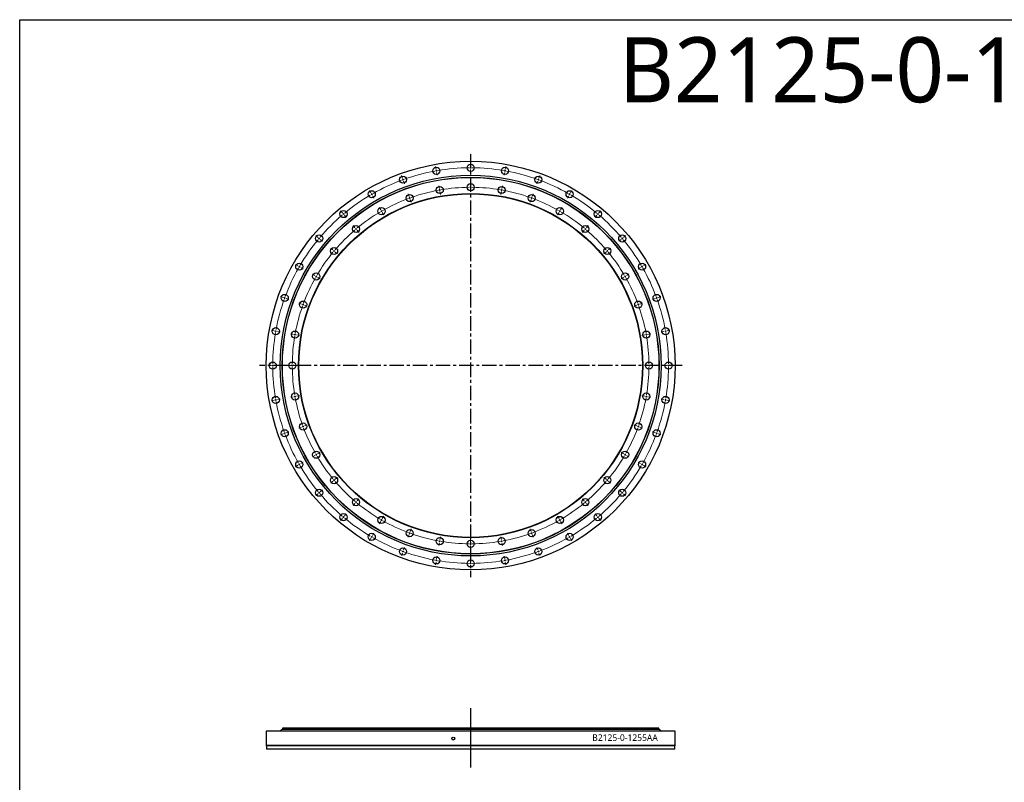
# Model space of a CAD drawing. Header units: millimetres. Extents: x -25 to 6020, y 4830 to 9406.
# Tile 2 of 4: x -25 to 2997, y 7064 to 9406. Entities that reach past the tile are written whole.
import ezdxf

# ---------------------------------------------------------------- set-up
doc = ezdxf.new("R2010")
doc.units = ezdxf.units.MM
doc.header["$LTSCALE"] = 20
doc.linetypes.add('CENTER', pattern=[10.16, 6.35, -1.27, 1.27, -1.27])

msp = doc.modelspace()

# ---------------------------------------------------------------- linework, layer by layer
at = {"linetype": 'CENTER', "ltscale": 0.35}
for p, q in [((1359.2, 8992.9), (1359.2, 7694.2)), ((2008, 8343.5), (710.5, 8343.5))]:
    msp.add_line(p, q, dxfattribs=at)
at = {"color": 0, "linetype": 'Continuous', "lineweight": 18}
for p, q in [((1252.9, 8946.7), (1251.4, 8955.1)), ((1359.2, 8956), (1359.2, 8964.5)), ((1359.2, 8951), (1359.2, 8953.5)), ((1359.2, 8951), (1359.2, 8948.5)), ((1465.6, 8946.7), (1467.1, 8955.1)), ((1149.8, 8919.1), (1146.9, 8927.1)), ((1151.5, 8914.4), (1150.6, 8916.7)), ((1253.8, 8941.8), (1253.3, 8944.2)), ((1253.8, 8941.8), (1254.2, 8939.3)), ((1254.6, 8936.9), (1256.1, 8928.5)), ((1359.2, 8946), (1359.2, 8937.5)), ((1463.9, 8936.9), (1462.4, 8928.5)), ((1464.7, 8941.8), (1464.3, 8939.3)), ((1464.7, 8941.8), (1465.2, 8944.2)), ((1567, 8914.4), (1567.9, 8916.7)), ((1568.7, 8919.1), (1571.6, 8927.1)), ((1151.5, 8914.4), (1152.3, 8912)), ((1153.2, 8909.7), (1156.1, 8901.7)), ((1263.3, 8887.6), (1261.8, 8896)), ((1359.2, 8896), (1359.2, 8904.5)), ((1359.2, 8891), (1359.2, 8893.5)), ((1359.2, 8891), (1359.2, 8888.5)), ((1455.2, 8887.6), (1456.7, 8896)), ((1565.3, 8909.7), (1562.4, 8901.7)), ((1567, 8914.4), (1566.2, 8912)), ((1053, 8873.9), (1048.7, 8881.3)), ((1055.5, 8869.6), (1054.2, 8871.8)), ((1055.5, 8869.6), (1056.7, 8867.5)), ((1058, 8865.3), (1062.2, 8857.9)), ((1170.3, 8862.7), (1167.4, 8870.7)), ((1172, 8858), (1171.1, 8860.3)), ((1172, 8858), (1172.8, 8855.6)), ((1264.2, 8882.7), (1263.7, 8885.2)), ((1264.2, 8882.7), (1264.6, 8880.2)), ((1265, 8877.8), (1266.5, 8869.4)), ((1359.2, 8886), (1359.2, 8877.5)), ((1453.5, 8877.8), (1452, 8869.4)), ((1454.3, 8882.7), (1453.9, 8880.2)), ((1454.3, 8882.7), (1454.8, 8885.2)), ((1546.5, 8858), (1545.6, 8855.6)), ((1546.5, 8858), (1547.4, 8860.3)), ((1548.2, 8862.7), (1551.1, 8870.7)), ((1660.5, 8865.3), (1656.2, 8857.9)), ((1663, 8869.6), (1661.7, 8867.5)), ((1663, 8869.6), (1664.2, 8871.8)), ((1665.5, 8873.9), (1669.7, 8881.3)), ((1083, 8822), (1078.7, 8829.3)), ((1173.7, 8853.3), (1176.6, 8845.3)), ((1544.8, 8853.3), (1541.9, 8845.3)), ((1635.5, 8822), (1639.7, 8829.3)), ((965.5, 8812.7), (960.1, 8819.2)), ((968.8, 8808.9), (967.1, 8810.8)), ((968.8, 8808.9), (970.4, 8807)), ((972, 8805), (977.4, 8798.5)), ((1085.5, 8817.7), (1084.2, 8819.8)), ((1085.5, 8817.7), (1086.7, 8815.5)), ((1088, 8813.3), (1092.2, 8806)), ((1630.5, 8813.3), (1626.2, 8806)), ((1633, 8817.7), (1631.7, 8815.5)), ((1633, 8817.7), (1634.2, 8819.8)), ((1746.5, 8805), (1741.1, 8798.5)), ((1749.7, 8808.9), (1748.1, 8807)), ((1749.7, 8808.9), (1751.3, 8810.8)), ((1753, 8812.7), (1758.4, 8819.2)), ((1004.1, 8766.7), (998.6, 8773.3)), ((1714.4, 8766.7), (1719.9, 8773.3)), ((890, 8737.2), (883.5, 8742.7)), ((893.9, 8734), (892, 8735.6)), ((1007.3, 8762.9), (1005.7, 8764.8)), ((1007.3, 8762.9), (1008.9, 8761)), ((1010.5, 8759.1), (1016, 8752.6)), ((1708, 8759.1), (1702.5, 8752.6)), ((1711.2, 8762.9), (1709.6, 8761)), ((1711.2, 8762.9), (1712.8, 8764.8)), ((1824.6, 8734), (1826.5, 8735.6)), ((1828.4, 8737.2), (1835, 8742.7)), ((893.9, 8734), (895.8, 8732.4)), ((897.7, 8730.8), (904.2, 8725.3)), ((1820.8, 8730.8), (1814.3, 8725.3)), ((1824.6, 8734), (1822.7, 8732.4)), ((936, 8698.6), (929.5, 8704.1)), ((939.8, 8695.4), (937.9, 8697)), ((939.8, 8695.4), (941.8, 8693.8)), ((943.7, 8692.2), (950.2, 8686.8)), ((1774.8, 8692.2), (1768.3, 8686.8)), ((1778.7, 8695.4), (1776.7, 8693.8)), ((1778.7, 8695.4), (1780.6, 8697)), ((1782.5, 8698.6), (1789, 8704.1)), ((828.8, 8649.8), (821.4, 8654)), ((833.1, 8647.3), (831, 8648.5)), ((833.1, 8647.3), (835.3, 8646)), ((837.5, 8644.8), (844.8, 8640.5)), ((1881, 8644.8), (1873.7, 8640.5)), ((1885.4, 8647.3), (1883.2, 8646)), ((1885.4, 8647.3), (1887.5, 8648.5)), ((1889.7, 8649.8), (1897, 8654)), ((880.8, 8619.8), (873.4, 8624)), ((885.1, 8617.3), (882.9, 8618.5)), ((885.1, 8617.3), (887.3, 8616)), ((889.4, 8614.8), (896.8, 8610.5)), ((1829.1, 8614.8), (1821.7, 8610.5)), ((1833.4, 8617.3), (1831.2, 8616)), ((1833.4, 8617.3), (1835.6, 8618.5)), ((1837.7, 8619.8), (1845.1, 8624)), ((783.7, 8553), (775.7, 8555.9)), ((1934.8, 8553), (1942.8, 8555.9)), ((788.4, 8551.3), (786, 8552.1)), ((788.4, 8551.3), (790.7, 8550.4)), ((793.1, 8549.6), (801.1, 8546.7)), ((840.1, 8532.5), (832.1, 8535.4)), ((844.8, 8530.8), (842.4, 8531.6)), ((844.8, 8530.8), (847.1, 8529.9)), ((849.5, 8529.1), (857.5, 8526.1)), ((1869, 8529.1), (1861, 8526.1)), ((1873.7, 8530.8), (1871.4, 8529.9)), ((1873.7, 8530.8), (1876.1, 8531.6)), ((1878.4, 8532.5), (1886.4, 8535.4)), ((1925.4, 8549.6), (1917.4, 8546.7)), ((1930.1, 8551.3), (1927.8, 8550.4)), ((1930.1, 8551.3), (1932.5, 8552.1)), ((756.1, 8449.9), (747.7, 8451.3)), ((761, 8449), (758.5, 8449.4)), ((761, 8449), (763.4, 8448.6)), ((765.9, 8448.1), (774.3, 8446.7)), ((815.1, 8439.4), (806.8, 8440.9)), ((820.1, 8438.6), (817.6, 8439)), ((820.1, 8438.6), (822.5, 8438.1)), ((825, 8437.7), (833.4, 8436.2)), ((1893.5, 8437.7), (1885.1, 8436.2)), ((1898.4, 8438.6), (1896, 8438.1)), ((1898.4, 8438.6), (1900.9, 8439)), ((1903.4, 8439.4), (1911.7, 8440.9)), ((1952.6, 8448.1), (1944.2, 8446.7)), ((1957.5, 8449), (1955.1, 8448.6)), ((1957.5, 8449), (1960, 8449.4)), ((1962.4, 8449.9), (1970.8, 8451.3)), ((746.7, 8343.5), (738.2, 8343.5)), ((751.7, 8343.5), (749.2, 8343.5)), ((751.7, 8343.5), (754.2, 8343.5)), ((756.7, 8343.5), (765.2, 8343.5)), ((806.7, 8343.5), (798.2, 8343.5)), ((811.7, 8343.5), (809.2, 8343.5)), ((811.7, 8343.5), (814.2, 8343.5)), ((816.7, 8343.5), (825.2, 8343.5)), ((1901.7, 8343.5), (1893.2, 8343.5)), ((1906.7, 8343.5), (1904.2, 8343.5)), ((1906.7, 8343.5), (1909.2, 8343.5)), ((1911.7, 8343.5), (1920.2, 8343.5)), ((1961.7, 8343.5), (1953.2, 8343.5)), ((1966.7, 8343.5), (1964.2, 8343.5)), ((1966.7, 8343.5), (1969.2, 8343.5)), ((1971.7, 8343.5), (1980.2, 8343.5)), ((756.1, 8237.1), (747.7, 8235.7)), ((761, 8238), (758.5, 8237.6)), ((761, 8238), (763.4, 8238.4)), ((765.9, 8238.9), (774.3, 8240.4)), ((815.1, 8247.6), (806.8, 8246.1)), ((820.1, 8248.4), (817.6, 8248)), ((820.1, 8248.4), (822.5, 8248.9)), ((825, 8249.3), (833.4, 8250.8)), ((1893.5, 8249.3), (1885.1, 8250.8)), ((1898.4, 8248.4), (1896, 8248.9)), ((1898.4, 8248.4), (1900.9, 8248)), ((1903.4, 8247.6), (1911.7, 8246.1)), ((1952.6, 8238.9), (1944.2, 8240.4)), ((1957.5, 8238), (1955.1, 8238.4)), ((1957.5, 8238), (1960, 8237.6)), ((1962.4, 8237.1), (1970.8, 8235.7)), ((783.7, 8134), (775.7, 8131.1)), ((788.4, 8135.7), (786, 8134.9)), ((788.4, 8135.7), (790.7, 8136.6)), ((793.1, 8137.4), (801.1, 8140.3)), ((840.1, 8154.5), (832.1, 8151.6)), ((844.8, 8156.2), (842.4, 8155.4)), ((844.8, 8156.2), (847.1, 8157.1)), ((849.5, 8158), (857.5, 8160.9)), ((1869, 8158), (1861, 8160.9)), ((1873.7, 8156.2), (1871.4, 8157.1)), ((1873.7, 8156.2), (1876.1, 8155.4)), ((1878.4, 8154.5), (1886.4, 8151.6)), ((1925.4, 8137.4), (1917.4, 8140.3)), ((1930.1, 8135.7), (1927.8, 8136.6)), ((1930.1, 8135.7), (1932.5, 8134.9)), ((1934.8, 8134), (1942.8, 8131.1)), ((885.1, 8069.8), (887.3, 8071)), ((889.4, 8072.3), (896.8, 8076.5)), ((1829.1, 8072.3), (1821.7, 8076.5)), ((1833.4, 8069.8), (1831.2, 8071)), ((833.1, 8039.8), (835.3, 8041)), ((837.5, 8042.3), (844.8, 8046.5)), ((880.8, 8067.3), (873.4, 8063)), ((885.1, 8069.8), (882.9, 8068.5)), ((1833.4, 8069.8), (1835.6, 8068.5)), ((1837.7, 8067.3), (1845.1, 8063)), ((1881, 8042.3), (1873.7, 8046.5)), ((1885.4, 8039.8), (1883.2, 8041)), ((828.8, 8037.3), (821.4, 8033)), ((833.1, 8039.8), (831, 8038.5)), ((1885.4, 8039.8), (1887.5, 8038.5)), ((1889.7, 8037.3), (1897, 8033)), ((936, 7988.4), (929.5, 7982.9)), ((939.8, 7991.6), (937.9, 7990)), ((939.8, 7991.6), (941.8, 7993.2)), ((943.7, 7994.8), (950.2, 8000.3)), ((1774.8, 7994.8), (1768.3, 8000.3)), ((1778.7, 7991.6), (1776.7, 7993.2)), ((1778.7, 7991.6), (1780.6, 7990)), ((1782.5, 7988.4), (1789, 7982.9)), ((890, 7949.8), (883.5, 7944.3)), ((893.9, 7953), (892, 7951.4)), ((893.9, 7953), (895.8, 7954.6)), ((897.7, 7956.2), (904.2, 7961.7)), ((1820.8, 7956.2), (1814.3, 7961.7)), ((1824.6, 7953), (1822.7, 7954.6)), ((1824.6, 7953), (1826.5, 7951.4)), ((1828.4, 7949.8), (1835, 7944.3)), ((1004.1, 7920.3), (998.6, 7913.8)), ((1007.3, 7924.1), (1005.7, 7922.2)), ((1007.3, 7924.1), (1008.9, 7926)), ((1010.5, 7927.9), (1016, 7934.4)), ((1708, 7927.9), (1702.5, 7934.4)), ((1711.2, 7924.1), (1709.6, 7926)), ((1711.2, 7924.1), (1712.8, 7922.2)), ((1714.4, 7920.3), (1719.9, 7913.8)), ((965.5, 7874.3), (960.1, 7867.8)), ((968.8, 7878.1), (967.1, 7876.2)), ((968.8, 7878.1), (970.4, 7880)), ((972, 7882), (977.4, 7888.5)), ((1083, 7865), (1078.7, 7857.7)), ((1085.5, 7869.4), (1084.2, 7867.2)), ((1085.5, 7869.4), (1086.7, 7871.5)), ((1088, 7873.7), (1092.2, 7881)), ((1630.5, 7873.7), (1626.2, 7881)), ((1633, 7869.4), (1631.7, 7871.5)), ((1633, 7869.4), (1634.2, 7867.2)), ((1635.5, 7865), (1639.7, 7857.7)), ((1746.5, 7882), (1741.1, 7888.5)), ((1749.7, 7878.1), (1748.1, 7880)), ((1749.7, 7878.1), (1751.3, 7876.2)), ((1753, 7874.3), (1758.4, 7867.8)), ((1058, 7821.7), (1062.2, 7829.1)), ((1172, 7829), (1171.1, 7826.7)), ((1172, 7829), (1172.8, 7831.4)), ((1173.7, 7833.7), (1176.6, 7841.7)), ((1544.8, 7833.7), (1541.9, 7841.7)), ((1546.5, 7829), (1545.6, 7831.4)), ((1546.5, 7829), (1547.4, 7826.7)), ((1660.5, 7821.7), (1656.2, 7829.1)), ((1053, 7813.1), (1048.7, 7805.7)), ((1055.5, 7817.4), (1054.2, 7815.2)), ((1055.5, 7817.4), (1056.7, 7819.6)), ((1170.3, 7824.3), (1167.4, 7816.3)), ((1263.3, 7799.4), (1261.8, 7791)), ((1264.2, 7804.3), (1263.7, 7801.9)), ((1264.2, 7804.3), (1264.6, 7806.8)), ((1265, 7809.2), (1266.5, 7817.6)), ((1359.2, 7801), (1359.2, 7809.5)), ((1359.2, 7796), (1359.2, 7798.5)), ((1453.5, 7809.2), (1452, 7817.6)), ((1454.3, 7804.3), (1453.9, 7806.8)), ((1454.3, 7804.3), (1454.8, 7801.9)), ((1455.2, 7799.4), (1456.7, 7791)), ((1548.2, 7824.3), (1551.1, 7816.3)), ((1663, 7817.4), (1661.7, 7819.6)), ((1663, 7817.4), (1664.2, 7815.2)), ((1665.5, 7813.1), (1669.7, 7805.7)), ((1151.5, 7772.6), (1150.6, 7770.3)), ((1151.5, 7772.6), (1152.3, 7775)), ((1153.2, 7777.3), (1156.1, 7785.3)), ((1359.2, 7796), (1359.2, 7793.5)), ((1359.2, 7791), (1359.2, 7782.5)), ((1565.3, 7777.3), (1562.4, 7785.3)), ((1567, 7772.6), (1566.2, 7775)), ((1567, 7772.6), (1567.9, 7770.3)), ((1149.8, 7767.9), (1146.9, 7760)), ((1252.9, 7740.3), (1251.4, 7731.9)), ((1253.8, 7745.2), (1253.3, 7742.8)), ((1253.8, 7745.2), (1254.2, 7747.7)), ((1254.6, 7750.2), (1256.1, 7758.5)), ((1359.2, 7741), (1359.2, 7749.5)), ((1359.2, 7736), (1359.2, 7738.5)), ((1463.9, 7750.2), (1462.4, 7758.5)), ((1464.7, 7745.2), (1464.3, 7747.7)), ((1464.7, 7745.2), (1465.2, 7742.8)), ((1465.6, 7740.3), (1467.1, 7731.9)), ((1568.7, 7767.9), (1571.6, 7760)), ((1359.2, 7736), (1359.2, 7733.5)), ((1359.2, 7731), (1359.2, 7722.5))]:
    msp.add_line(p, q, dxfattribs=at)
at = {"lineweight": 25}
msp.add_line((1359.2, 7291.6), (1359.2, 7109.5), dxfattribs=at)
at = {"color": 7, "linetype": 'Continuous', "lineweight": 25}
for p, q in [((780.7, 7225.9), (774.7, 7220.5)), ((1937.7, 7225.9), (780.7, 7225.9)), ((781.2, 7230.4), (781.2, 7226.4)), ((1937.2, 7230.4), (781.2, 7230.4)), ((1937.2, 7226.4), (781.2, 7226.4)), ((788.2, 7226.4), (788.2, 7225.9)), ((1930.2, 7225.9), (1930.2, 7226.4)), ((1937.2, 7226.4), (1937.2, 7230.4)), ((1943.7, 7220.5), (1937.7, 7225.9)), ((731.7, 7220.4), (731.7, 7176.4)), ((1986.7, 7220.4), (731.7, 7220.4)), ((1943.7, 7220.5), (774.7, 7220.5)), ((781.2, 7220.5), (781.2, 7220.4)), ((1937.2, 7220.4), (1937.2, 7220.5)), ((1986.7, 7176.4), (1986.7, 7220.4)), ((731.7, 7176.4), (732.7, 7175.4)), ((1986.7, 7176.4), (731.7, 7176.4)), ((732.7, 7175.4), (732.7, 7165.4)), ((1985.7, 7175.4), (732.7, 7175.4)), ((1985.7, 7165.4), (732.7, 7165.4)), ((1985.7, 7175.4), (1986.7, 7176.4)), ((1985.7, 7165.4), (1985.7, 7175.4))]:
    msp.add_line(p, q, dxfattribs=at)
msp.add_lwpolyline([(-25.2, 9405.7), (6020, 9405.7), (6020, 4829.6), (-25.2, 4829.6)], close=True)
for centre, radius in [((1359.2, 8343.5), 627.5), ((1253.8, 8941.8), 11), ((1359.2, 8951), 11), ((1464.7, 8941.8), 11), ((1359.2, 8343.5), 584.5), ((1359.2, 8343.5), 578.5), ((1359.2, 8343.5), 578), ((1151.5, 8914.4), 11), ((1567, 8914.4), 11), ((1264.2, 8882.7), 11), ((1359.2, 8891), 11), ((1454.3, 8882.7), 11), ((1359.2, 8343.5), 528.5), ((1359.2, 8343.5), 527.5), ((1055.5, 8869.6), 11), ((1172, 8858), 11), ((1546.5, 8858), 11), ((1663, 8869.6), 11), ((1085.5, 8817.7), 11), ((1633, 8817.7), 11), ((968.8, 8808.9), 11), ((1749.7, 8808.9), 11), ((1007.3, 8762.9), 11), ((1711.2, 8762.9), 11), ((893.9, 8734), 11), ((1824.6, 8734), 11), ((939.8, 8695.4), 11), ((1778.7, 8695.4), 11), ((833.1, 8647.3), 11), ((1885.4, 8647.3), 11), ((885.1, 8617.3), 11), ((1833.4, 8617.3), 11), ((788.4, 8551.3), 11), ((1930.1, 8551.3), 11), ((844.8, 8530.8), 11), ((1873.7, 8530.8), 11), ((761, 8449), 11), ((820.1, 8438.6), 11), ((1898.4, 8438.6), 11), ((1957.5, 8449), 11), ((751.7, 8343.5), 11), ((811.7, 8343.5), 11), ((1906.7, 8343.5), 11), ((1966.7, 8343.5), 11), ((820.1, 8248.4), 11), ((1898.4, 8248.4), 11), ((761, 8238), 11), ((1957.5, 8238), 11), ((844.8, 8156.2), 11), ((1873.7, 8156.2), 11), ((788.4, 8135.7), 11), ((1930.1, 8135.7), 11), ((885.1, 8069.8), 11), ((1833.4, 8069.8), 11), ((833.1, 8039.8), 11), ((1885.4, 8039.8), 11), ((939.8, 7991.6), 11), ((1778.7, 7991.6), 11), ((893.9, 7953), 11), ((1824.6, 7953), 11), ((1007.3, 7924.1), 11), ((1711.2, 7924.1), 11), ((968.8, 7878.1), 11), ((1749.7, 7878.1), 11), ((1085.5, 7869.4), 11), ((1633, 7869.4), 11), ((1172, 7829), 11), ((1546.5, 7829), 11), ((1055.5, 7817.4), 11), ((1264.2, 7804.3), 11), ((1359.2, 7796), 11), ((1454.3, 7804.3), 11), ((1663, 7817.4), 11), ((1151.5, 7772.6), 11), ((1567, 7772.6), 11), ((1253.8, 7745.2), 11), ((1359.2, 7736), 11), ((1464.7, 7745.2), 11), ((1305.9, 7197.9), 4.5)]:
    msp.add_circle(centre, radius, dxfattribs=at)
at = {"color": 0, "linetype": 'Continuous', "lineweight": 18}
for radius, start, end in [(607.5, 90.4716, 99.5284), (607.5, 90, 90.2358), (607.5, 89.7642, 90), (607.5, 80.4716, 89.5284), (607.5, 100.4716, 109.5284), (607.5, 100, 100.2358), (607.5, 99.7642, 100), (607.5, 80, 80.2358), (607.5, 79.7642, 80), (607.5, 70.4716, 79.5284), (607.5, 110.4716, 119.5284), (607.5, 110, 110.2358), (607.5, 109.7642, 110), (547.5, 90.5232, 99.4768), (547.5, 90, 90.2616), (547.5, 89.7384, 90), (547.5, 80.5232, 89.4768), (607.5, 70, 70.2358), (607.5, 69.7642, 70), (607.5, 60.4716, 69.5284), (607.5, 120.4716, 129.5284), (607.5, 120, 120.2358), (607.5, 119.7642, 120), (547.5, 110, 110.2616), (547.5, 109.7384, 110), (547.5, 100.5232, 109.4768), (547.5, 100, 100.2616), (547.5, 99.7384, 100), (547.5, 80, 80.2616), (547.5, 79.7384, 80), (547.5, 70.5232, 79.4768), (547.5, 70, 70.2616), (547.5, 69.7384, 70), (607.5, 60, 60.2358), (607.5, 59.7642, 60), (607.5, 50.4716, 59.5284), (547.5, 110.5232, 119.4768), (547.5, 60.5232, 69.4768), (607.5, 130.4716, 139.5284), (607.5, 130, 130.2358), (607.5, 129.7642, 130), (547.5, 120.5232, 129.4768), (547.5, 120, 120.2616), (547.5, 119.7384, 120), (547.5, 60, 60.2616), (547.5, 59.7384, 60), (547.5, 50.5232, 59.4768), (607.5, 50, 50.2358), (607.5, 49.7642, 50), (607.5, 40.4716, 49.5284), (607.5, 139.7642, 140), (547.5, 130.5232, 139.4768), (547.5, 130, 130.2616), (547.5, 129.7384, 130), (547.5, 50, 50.2616), (547.5, 49.7384, 50), (547.5, 40.5232, 49.4768), (607.5, 40, 40.2358), (607.5, 140.4716, 149.5284), (607.5, 140, 140.2358), (607.5, 39.7642, 40), (607.5, 30.4716, 39.5284), (547.5, 140.5232, 149.4768), (547.5, 140, 140.2616), (547.5, 139.7384, 140), (547.5, 40, 40.2616), (547.5, 39.7384, 40), (547.5, 30.5232, 39.4768), (607.5, 150, 150.2358), (607.5, 149.7642, 150), (607.5, 30, 30.2358), (607.5, 29.7642, 30), (607.5, 150.4716, 159.5284), (547.5, 150, 150.2616), (547.5, 149.7384, 150), (547.5, 30, 30.2616), (547.5, 29.7384, 30), (607.5, 20.4716, 29.5284), (547.5, 150.5232, 159.4768), (547.5, 20.5232, 29.4768), (607.5, 160.4716, 169.5284), (607.5, 160, 160.2358), (607.5, 159.7642, 160), (547.5, 160.5232, 169.4768), (547.5, 160, 160.2616), (547.5, 159.7384, 160), (547.5, 20, 20.2616), (547.5, 19.7384, 20), (547.5, 10.5232, 19.4768), (607.5, 20, 20.2358), (607.5, 19.7642, 20), (607.5, 10.4716, 19.5284), (607.5, 170.4716, 179.5284), (607.5, 170, 170.2358), (607.5, 169.7642, 170), (547.5, 170.5232, 179.4768), (547.5, 170, 170.2616), (547.5, 169.7384, 170), (547.5, 10, 10.2616), (547.5, 9.7384, 10), (547.5, 0.5232, 9.4768), (607.5, 10, 10.2358), (607.5, 9.7642, 10), (607.5, 0.4716, 9.5284), (607.5, 179.7642, 180), (607.5, 180, 180.2358), (547.5, 179.7384, 180), (547.5, 180, 180.2616), (547.5, 0, 0.2616), (547.5, 359.7384, 0), (607.5, 0, 0.2358), (607.5, 359.7642, 0), (607.5, 180.4716, 189.5284), (547.5, 180.5232, 189.4768), (547.5, 350.5232, 359.4768), (607.5, 350.4716, 359.5284), (607.5, 189.7642, 190), (607.5, 190, 190.2358), (607.5, 190.4716, 199.5284), (547.5, 189.7384, 190), (547.5, 190, 190.2616), (547.5, 190.5232, 199.4768), (547.5, 340.5232, 349.4768), (547.5, 349.7384, 350), (547.5, 350, 350.2616), (607.5, 340.4716, 349.5284), (607.5, 349.7642, 350), (607.5, 350, 350.2358), (607.5, 199.7642, 200), (607.5, 200, 200.2358), (607.5, 200.4716, 209.5284), (547.5, 199.7384, 200), (547.5, 200, 200.2616), (547.5, 200.5232, 209.4768), (547.5, 330.5232, 339.4768), (547.5, 339.7384, 340), (547.5, 340, 340.2616), (607.5, 330.4716, 339.5284), (607.5, 339.7642, 340), (607.5, 340, 340.2358), (547.5, 209.7384, 210), (547.5, 330, 330.2616), (607.5, 209.7642, 210), (547.5, 210, 210.2616), (547.5, 210.5232, 219.4768), (547.5, 320.5232, 329.4768), (547.5, 329.7384, 330), (607.5, 330, 330.2358), (607.5, 210, 210.2358), (607.5, 210.4716, 219.5284), (607.5, 320.4716, 329.5284), (607.5, 329.7642, 330), (547.5, 219.7384, 220), (547.5, 220, 220.2616), (547.5, 220.5232, 229.4768), (547.5, 310.5232, 319.4768), (547.5, 319.7384, 320), (547.5, 320, 320.2616), (607.5, 219.7642, 220), (607.5, 220, 220.2358), (607.5, 319.7642, 320), (607.5, 320, 320.2358), (607.5, 220.4716, 229.5284), (547.5, 229.7384, 230), (547.5, 230, 230.2616), (547.5, 230.5232, 239.4768), (547.5, 300.5232, 309.4768), (547.5, 309.7384, 310), (547.5, 310, 310.2616), (607.5, 310.4716, 319.5284), (607.5, 229.7642, 230), (607.5, 230, 230.2358), (607.5, 230.4716, 239.5284), (547.5, 239.7384, 240), (547.5, 240, 240.2616), (547.5, 240.5232, 249.4768), (547.5, 290.5232, 299.4768), (547.5, 299.7384, 300), (547.5, 300, 300.2616), (607.5, 300.4716, 309.5284), (607.5, 309.7642, 310), (607.5, 310, 310.2358), (547.5, 249.7384, 250), (547.5, 250, 250.2616), (547.5, 289.7384, 290), (547.5, 290, 290.2616), (607.5, 239.7642, 240), (607.5, 240, 240.2358), (607.5, 240.4716, 249.5284), (547.5, 250.5232, 259.4768), (547.5, 259.7384, 260), (547.5, 260, 260.2616), (547.5, 260.5232, 269.4768), (547.5, 270.5232, 279.4768), (547.5, 279.7384, 280), (547.5, 280, 280.2616), (547.5, 280.5232, 289.4768), (607.5, 290.4716, 299.5284), (607.5, 299.7642, 300), (607.5, 300, 300.2358), (607.5, 249.7642, 250), (607.5, 250, 250.2358), (607.5, 250.4716, 259.5284), (547.5, 269.7384, 270), (547.5, 270, 270.2616), (607.5, 280.4716, 289.5284), (607.5, 289.7642, 290), (607.5, 290, 290.2358), (607.5, 259.7642, 260), (607.5, 260, 260.2358), (607.5, 260.4716, 269.5284), (607.5, 270.4716, 279.5284), (607.5, 279.7642, 280), (607.5, 280, 280.2358), (607.5, 269.7642, 270), (607.5, 270, 270.2358)]:
    msp.add_arc((1359.2, 8343.5), radius, start, end, dxfattribs=at)

# ---------------------------------------------------------------- texts
at = {"attachment_point": 1}
for s, insert, char_height, width in [('{\\fYu Gothic Medium|b0|i0|c0|p0;\\C1;B2125-0-1255AA}', (1814.2, 9352), 200, 1063.213), ('{\\fYu Gothic Medium|b0|i0|c0|p0;\\C253;B2125-0-1255AA}', (1732.5, 7211), 20, 374.022)]:
    msp.add_mtext(s, dxfattribs=dict(at, insert=insert, char_height=char_height, width=width))

doc.saveas('drawing.dxf')
